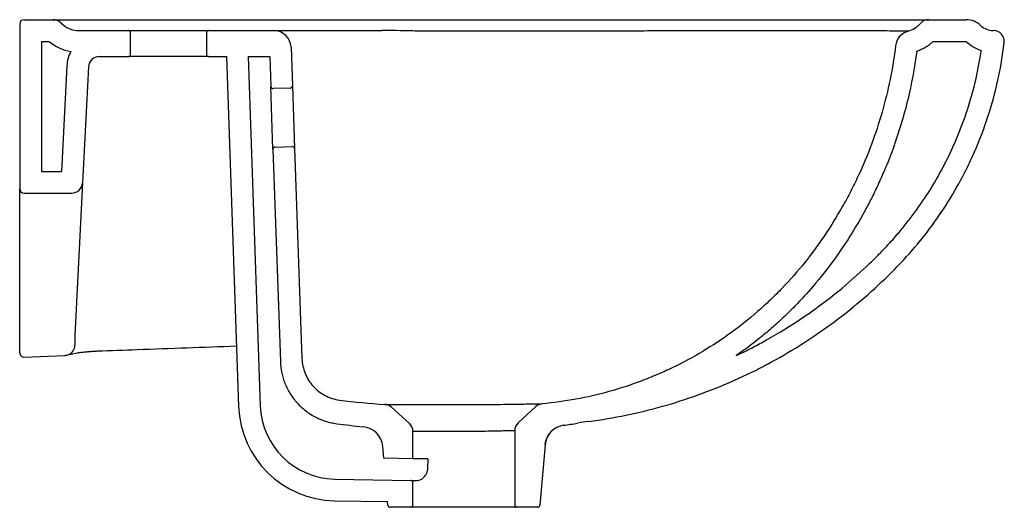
# Model space of a CAD drawing. Header units: millimetres. Extents: x 3578.189 to 3578.644, y 2217.447 to 2217.672.
import ezdxf

# ---------------------------------------------------------------- set-up
doc = ezdxf.new("R2010")
doc.units = ezdxf.units.MM
doc.layers.add('SANINDUSA', color=3, linetype='Continuous')

msp = doc.modelspace()

# ---------------------------------------------------------------- linework, layer by layer
at = {"layer": 'SANINDUSA'}
for p, q in [((3578.189138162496, 2217.670052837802), (3578.189138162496, 2217.594052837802)), ((3578.191138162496, 2217.672052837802), (3578.204556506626, 2217.672052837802)), ((3578.608712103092, 2217.672052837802), (3578.6259157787, 2217.672052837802)), ((3578.216598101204, 2217.667052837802), (3578.239344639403, 2217.667052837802)), ((3578.239344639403, 2217.667052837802), (3578.276344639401, 2217.667052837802)), ((3578.240344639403, 2217.656052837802), (3578.240344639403, 2217.666052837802)), ((3578.2753446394, 2217.666052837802), (3578.2753446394, 2217.656052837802)), ((3578.276344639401, 2217.667052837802), (3578.306412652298, 2217.667052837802)), ((3578.638365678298, 2217.667052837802), (3578.638594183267, 2217.667052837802)), ((3578.199138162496, 2217.662052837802), (3578.199138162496, 2217.602052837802)), ((3578.199138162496, 2217.662052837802), (3578.202633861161, 2217.662052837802)), ((3578.314407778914, 2217.659332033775), (3578.315028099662, 2217.641568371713)), ((3578.610792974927, 2217.662052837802), (3578.6259157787, 2217.662052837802)), ((3578.225889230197, 2217.655052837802), (3578.239344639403, 2217.655052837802)), ((3578.276344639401, 2217.655052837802), (3578.239344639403, 2217.655052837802)), ((3578.276344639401, 2217.655052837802), (3578.284545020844, 2217.655052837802)), ((3578.284545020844, 2217.655052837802), (3578.290185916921, 2217.493518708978)), ((3578.294551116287, 2217.655052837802), (3578.30455721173, 2217.655052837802)), ((3578.294551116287, 2217.655052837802), (3578.300179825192, 2217.493867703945)), ((3578.30455721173, 2217.655052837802), (3578.305040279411, 2217.641219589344)), ((3578.21090876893, 2217.650818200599), (3578.208417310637, 2217.602052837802)), ((3578.220895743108, 2217.650307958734), (3578.218161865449, 2217.596797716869)), ((3578.306052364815, 2217.61223725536), (3578.305040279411, 2217.641219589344)), ((3578.315028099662, 2217.641568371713), (3578.316040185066, 2217.612586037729)), ((3578.314063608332, 2217.640534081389), (3578.306074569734, 2217.640255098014)), ((3578.306052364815, 2217.61223725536), (3578.309471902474, 2217.51431450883)), ((3578.307016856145, 2217.613271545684), (3578.315005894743, 2217.613550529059)), ((3578.316040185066, 2217.612586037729), (3578.319424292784, 2217.515677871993)), ((3578.199138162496, 2217.602052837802), (3578.208417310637, 2217.602052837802)), ((3578.218161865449, 2217.596797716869), (3578.214563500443, 2217.526366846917)), ((3578.189138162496, 2217.519342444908), (3578.189138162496, 2217.594052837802)), ((3578.191138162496, 2217.592052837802), (3578.21316837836, 2217.592052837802)), ((3578.191221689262, 2217.516413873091), (3578.191230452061, 2217.516379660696)), ((3578.191223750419, 2217.516362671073), (3578.21003840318, 2217.517167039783)), ((3578.357632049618, 2217.494539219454), (3578.357787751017, 2217.494540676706)), ((3578.368982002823, 2217.485799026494), (3578.360681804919, 2217.49326523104)), ((3578.427347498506, 2217.493492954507), (3578.419248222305, 2217.48602265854)), ((3578.370638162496, 2217.469466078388), (3578.370638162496, 2217.482081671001)), ((3578.417638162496, 2217.482347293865), (3578.417638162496, 2217.448052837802)), ((3578.440225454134, 2217.484883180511), (3578.440196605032, 2217.484883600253)), ((3578.357156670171, 2217.469701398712), (3578.35667790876, 2217.475173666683)), ((3578.431657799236, 2217.475852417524), (3578.42921802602, 2217.447965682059)), ((3578.370638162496, 2217.469466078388), (3578.357156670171, 2217.469701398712)), ((3578.377513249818, 2217.469346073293), (3578.370638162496, 2217.469466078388)), ((3578.334547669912, 2217.460094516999), (3578.369655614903, 2217.45948170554)), ((3578.369655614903, 2217.45948170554), (3578.372641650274, 2217.459429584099)), ((3578.370638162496, 2217.448052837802), (3578.370638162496, 2217.458481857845)), ((3578.334373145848, 2217.450096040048), (3578.35890938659, 2217.449667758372)), ((3578.359058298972, 2217.447965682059), (3578.35890938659, 2217.449667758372)), ((3578.369638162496, 2217.447052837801), (3578.36005449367, 2217.447052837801)), ((3578.418638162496, 2217.447052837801), (3578.369638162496, 2217.447052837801)), ((3578.428221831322, 2217.447052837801), (3578.418638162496, 2217.447052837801))]:
    msp.add_line(p, q, dxfattribs=at)
for centre, radius, start, end in [((3578.191138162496, 2217.670052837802), 0.00200000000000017, 90, 180), ((3578.204556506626, 2217.667052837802), 0.005, 44.90087215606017, 90), ((3578.216598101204, 2217.679052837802), 0.01199999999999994, 224.9008721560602, 270), ((3578.6259157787, 2217.662052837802), 0.01, 46.2382573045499, 90), ((3578.638365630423, 2217.675052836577), 0.00799999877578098, 226.2324200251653, 269.9993128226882), ((3578.638365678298, 2217.675052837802), 0.008000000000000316, 226.2382573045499, 270), ((3578.306412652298, 2217.659052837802), 0.008000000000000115, 2.000000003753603, 90), ((3578.60133792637, 2217.659052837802), 0.008000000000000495, 105.5242863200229, 172.9720248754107), ((3578.638594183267, 2217.662052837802), 0.005000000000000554, 353.1820597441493, 90), ((3578.216598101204, 2217.679052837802), 0.02199999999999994, 230.5994312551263, 260.0642733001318), ((3578.638365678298, 2217.675052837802), 0.01800000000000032, 226.2382573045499, 252.6228344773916), ((3578.225889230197, 2217.650052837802), 0.015, 150.7472027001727, 177.0752594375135), ((3578.225889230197, 2217.650052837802), 0.005, 90, 177.0752594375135), ((3578.306039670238, 2217.641254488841), 0.001000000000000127, 182.0000000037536, 272.0000000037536), ((3578.314028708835, 2217.641533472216), 0.0009999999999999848, 272.0000000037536, 2.000000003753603), ((3578.307051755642, 2217.612272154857), 0.001000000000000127, 92.00000000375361, 182.0000000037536), ((3578.315040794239, 2217.612551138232), 0.001000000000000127, 2.000000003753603, 92.00000000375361), ((3578.21316837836, 2217.597052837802), 0.005000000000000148, 270, 357.0752594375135), ((3578.191138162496, 2217.594052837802), 0.00200000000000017, 180, 270), ((3578.19113816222, 2217.518350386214), 0.001999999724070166, 179.9999562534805, 272.666324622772), ((3578.209880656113, 2217.521929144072), 0.004773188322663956, 292.3562759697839, 358.3621371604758), ((3578.209824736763, 2217.522151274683), 0.004999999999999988, 272.461853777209, 291.9807064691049), ((3578.335158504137, 2217.49508918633), 0.0450000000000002, 182.0000000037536, 268.9999999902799), ((3578.335158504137, 2217.49508918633), 0.03500000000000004, 182.0000000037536, 268.9999999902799), ((3578.357337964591, 2217.489547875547), 0.005000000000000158, 48.02794542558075, 86.62808778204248), ((3578.430737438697, 2217.489817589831), 0.005000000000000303, 95.26467870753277, 132.6866206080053), ((3578.346715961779, 2217.474302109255), 0.0100000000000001, 4.999999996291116, 84.78792004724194), ((3578.365638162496, 2217.482081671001), 0.005000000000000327, 0, 48.02794542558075), ((3578.422638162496, 2217.482347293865), 0.005000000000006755, 132.6866206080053, 180.0000961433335), ((3578.441619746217, 2217.474980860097), 0.01000000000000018, 98.01481836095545, 175.0000000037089), ((3578.369638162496, 2217.458481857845), 0.001000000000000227, 0, 88.99999999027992), ((3578.36005449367, 2217.448052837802), 0.001000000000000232, 184.9999999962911, 270), ((3578.369638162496, 2217.448052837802), 0.001000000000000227, 270, 0), ((3578.418638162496, 2217.448052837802), 0.001000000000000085, 180, 270), ((3578.428221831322, 2217.448052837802), 0.001000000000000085, 270, 355.0000000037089)]:
    msp.add_arc(centre, radius, start, end, dxfattribs=at)
msp.add_ellipse((3578.394155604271, 2216.946225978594), major_axis=(-0.0004281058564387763, 0.7015882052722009), ratio=0.03491543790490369, start_param=0.729306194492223, end_param=0.7403043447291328, dxfattribs=at)
for points, knots in [([(3578.204565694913, 2217.672052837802), (3578.204586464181, 2217.672052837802), (3578.204638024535, 2217.672052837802), (3578.205519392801, 2217.672052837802), (3578.207257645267, 2217.672052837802), (3578.209787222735, 2217.672052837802), (3578.21286775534, 2217.672052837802), (3578.216357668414, 2217.672052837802), (3578.220084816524, 2217.672052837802), (3578.224074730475, 2217.672052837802), (3578.232218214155, 2217.672052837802), (3578.244395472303, 2217.672052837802), (3578.278332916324, 2217.672052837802), (3578.318468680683, 2217.672052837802), (3578.364783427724, 2217.672052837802), (3578.391812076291, 2217.672052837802), (3578.411142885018, 2217.672052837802), (3578.422769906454, 2217.672052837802), (3578.434399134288, 2217.672052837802), (3578.44600632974, 2217.672052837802), (3578.457566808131, 2217.672052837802), (3578.46650123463, 2217.672052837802), (3578.474935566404, 2217.672052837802), (3578.48289525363, 2217.672052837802), (3578.492687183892, 2217.672052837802), (3578.502148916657, 2217.672052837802), (3578.511201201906, 2217.672052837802), (3578.519735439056, 2217.672052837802), (3578.527733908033, 2217.672052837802), (3578.53524975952, 2217.672052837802), (3578.543341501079, 2217.672052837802), (3578.551869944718, 2217.672052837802), (3578.560568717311, 2217.672052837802), (3578.568454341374, 2217.672052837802), (3578.57546635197, 2217.672052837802), (3578.581222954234, 2217.672052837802), (3578.585789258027, 2217.672052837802), (3578.589457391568, 2217.672052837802), (3578.593891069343, 2217.672052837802), (3578.598755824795, 2217.672052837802), (3578.603257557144, 2217.672052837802), (3578.606208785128, 2217.672052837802), (3578.607910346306, 2217.672052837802), (3578.608622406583, 2217.672052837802), (3578.608687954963, 2217.672052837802), (3578.608712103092, 2217.672052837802)], [0, 0, 0, 0, 0.00517513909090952, 0.01284744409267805, 0.02051892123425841, 0.0281906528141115, 0.03586121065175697, 0.04279660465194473, 0.0497310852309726, 0.05667408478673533, 0.06361583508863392, 0.09070580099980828, 0.1178036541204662, 0.2341399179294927, 0.292308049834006, 0.3504761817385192, 0.3699192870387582, 0.3894206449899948, 0.4089156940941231, 0.4283514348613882, 0.4477156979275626, 0.4670672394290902, 0.4736081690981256, 0.4909867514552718, 0.5084274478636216, 0.5258681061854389, 0.5432466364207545, 0.5605680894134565, 0.5779412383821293, 0.5953426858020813, 0.6127028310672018, 0.6375385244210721, 0.6624591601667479, 0.6874082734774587, 0.7123282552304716, 0.7371633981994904, 0.7575710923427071, 0.7779969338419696, 0.7984212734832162, 0.8392891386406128, 0.8801867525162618, 0.9210544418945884, 0.9516145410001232, 0.9821747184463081, 1, 1, 1, 1]), ([(3578.599196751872, 2217.666760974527), (3578.600313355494, 2217.66707114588), (3578.601358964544, 2217.667532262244), (3578.602823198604, 2217.668445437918), (3578.603293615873, 2217.66878823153), (3578.604172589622, 2217.669531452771), (3578.604584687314, 2217.669933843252), (3578.604968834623, 2217.670367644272)], [0, 0, 0, 0, 0.5000000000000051, 0.5000000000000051, 0.7500000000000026, 0.7500000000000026, 1, 1, 1, 1]), ([(3578.608712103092, 2217.672052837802), (3578.608356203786, 2217.672052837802), (3578.608006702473, 2217.672015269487), (3578.607319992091, 2217.671867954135), (3578.606979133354, 2217.671756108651), (3578.606337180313, 2217.671466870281), (3578.606034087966, 2217.671289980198), (3578.605606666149, 2217.670975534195), (3578.605468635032, 2217.670862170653), (3578.605208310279, 2217.670624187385), (3578.605085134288, 2217.670498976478), (3578.604968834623, 2217.670367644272)], [0, 0, 0, 0, 0.25, 0.25, 0.5, 0.5, 0.75, 0.75, 0.875, 0.875, 1, 1, 1, 1]), ([(3578.240344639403, 2217.666052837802), (3578.240344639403, 2217.666184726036), (3578.240318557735, 2217.666314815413), (3578.240218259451, 2217.666556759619), (3578.240143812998, 2217.666667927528), (3578.239959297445, 2217.66685234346), (3578.239847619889, 2217.666926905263), (3578.239606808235, 2217.667026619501), (3578.239475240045, 2217.667052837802), (3578.239344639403, 2217.667052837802)], [0, 0, 0, 0, 0.25, 0.25, 0.5, 0.5, 0.75, 0.75, 1, 1, 1, 1]), ([(3578.276344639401, 2217.667052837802), (3578.276214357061, 2217.667052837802), (3578.276083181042, 2217.667026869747), (3578.275841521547, 2217.666926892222), (3578.27573107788, 2217.666853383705), (3578.275544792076, 2217.666667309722), (3578.275471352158, 2217.666557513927), (3578.27537049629, 2217.666314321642), (3578.2753446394, 2217.666183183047), (3578.2753446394, 2217.666052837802)], [0, 0, 0, 0, 0.25, 0.25, 0.5, 0.5, 0.75, 0.75, 1, 1, 1, 1]), ([(3578.306412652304, 2217.667052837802), (3578.306412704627, 2217.667052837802), (3578.306713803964, 2217.667052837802), (3578.307880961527, 2217.667052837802), (3578.308747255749, 2217.667052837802), (3578.310474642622, 2217.667052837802), (3578.311122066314, 2217.667052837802), (3578.312204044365, 2217.667052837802), (3578.312583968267, 2217.667052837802), (3578.313374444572, 2217.667052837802), (3578.3137855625, 2217.667052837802), (3578.315919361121, 2217.667052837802), (3578.317875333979, 2217.667052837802), (3578.321176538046, 2217.667052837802), (3578.322338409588, 2217.667052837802), (3578.324175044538, 2217.667052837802), (3578.324802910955, 2217.667052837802), (3578.326090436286, 2217.667052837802), (3578.326750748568, 2217.667052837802), (3578.330104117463, 2217.667052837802), (3578.332972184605, 2217.667052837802), (3578.339067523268, 2217.667052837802), (3578.342294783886, 2217.667052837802), (3578.346561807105, 2217.667052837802), (3578.347427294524, 2217.667052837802), (3578.349166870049, 2217.667052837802), (3578.350042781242, 2217.667052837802), (3578.352688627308, 2217.667052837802), (3578.354476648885, 2217.667052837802), (3578.356288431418, 2217.667052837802)], [0, 0, 0, 0, 0.1249999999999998, 0.1249999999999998, 0.2499999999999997, 0.2499999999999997, 0.3124999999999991, 0.3124999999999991, 0.3437499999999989, 0.3437499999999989, 0.3749999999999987, 0.3749999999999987, 0.4999999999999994, 0.4999999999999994, 0.5624999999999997, 0.5624999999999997, 0.5937499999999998, 0.5937499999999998, 0.6249999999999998, 0.6249999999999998, 0.75, 0.75, 0.8750000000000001, 0.8750000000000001, 0.9062500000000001, 0.9062500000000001, 0.9375000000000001, 0.9375000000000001, 1, 1, 1, 1]), ([(3578.383594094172, 2217.666700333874), (3578.381301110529, 2217.666701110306), (3578.379010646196, 2217.666719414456), (3578.374434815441, 2217.666781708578), (3578.372149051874, 2217.666825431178), (3578.365302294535, 2217.66696077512), (3578.360773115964, 2217.667052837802), (3578.356288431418, 2217.667052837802)], [0, 0, 0, 0, 0.2500000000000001, 0.2500000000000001, 0.4999999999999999, 0.4999999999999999, 1, 1, 1, 1]), ([(3578.599196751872, 2217.666760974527), (3578.599198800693, 2217.66676154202), (3578.598264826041, 2217.666776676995), (3578.595964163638, 2217.666797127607), (3578.595447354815, 2217.666801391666), (3578.594300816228, 2217.666810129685), (3578.59367052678, 2217.666814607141), (3578.591615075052, 2217.666828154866), (3578.590026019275, 2217.666837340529), (3578.586415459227, 2217.666855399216), (3578.584396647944, 2217.666863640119), (3578.581593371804, 2217.666875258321), (3578.581021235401, 2217.666877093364), (3578.579870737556, 2217.666876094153), (3578.579285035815, 2217.666874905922), (3578.578070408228, 2217.666875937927), (3578.577444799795, 2217.666877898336), (3578.576147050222, 2217.666885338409), (3578.575475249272, 2217.666890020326), (3578.574071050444, 2217.66689650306), (3578.573335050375, 2217.666897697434), (3578.571816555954, 2217.666900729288), (3578.571032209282, 2217.666902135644), (3578.568604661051, 2217.666906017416), (3578.566886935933, 2217.666908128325), (3578.561439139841, 2217.666913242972), (3578.557415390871, 2217.666915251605), (3578.550781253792, 2217.666916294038), (3578.548470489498, 2217.666916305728), (3578.544853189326, 2217.666915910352), (3578.543622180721, 2217.666915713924), (3578.541108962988, 2217.666915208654), (3578.539827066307, 2217.666914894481), (3578.535926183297, 2217.666913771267), (3578.533245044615, 2217.666912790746), (3578.529103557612, 2217.666910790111), (3578.527703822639, 2217.666910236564), (3578.524861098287, 2217.666907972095), (3578.52341448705, 2217.666906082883), (3578.520442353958, 2217.666904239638), (3578.518920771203, 2217.666903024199), (3578.515799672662, 2217.666899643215), (3578.514201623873, 2217.666897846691), (3578.511748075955, 2217.666894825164), (3578.510920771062, 2217.666893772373), (3578.509246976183, 2217.666891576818), (3578.508400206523, 2217.666890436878), (3578.505846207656, 2217.666886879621), (3578.504120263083, 2217.666884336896), (3578.498874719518, 2217.666876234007), (3578.495287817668, 2217.6668701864), (3578.487936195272, 2217.666856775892), (3578.484170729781, 2217.666849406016), (3578.478384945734, 2217.666837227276), (3578.476431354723, 2217.666832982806), (3578.472486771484, 2217.666824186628), (3578.470508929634, 2217.666819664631), (3578.464559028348, 2217.6668057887), (3578.460570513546, 2217.666796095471), (3578.455557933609, 2217.666783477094), (3578.454553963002, 2217.666781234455), (3578.453046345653, 2217.666776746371), (3578.452543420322, 2217.666775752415), (3578.451535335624, 2217.666777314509), (3578.451030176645, 2217.666780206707), (3578.448504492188, 2217.666791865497), (3578.446481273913, 2217.666792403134), (3578.443441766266, 2217.666782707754), (3578.442427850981, 2217.666777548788), (3578.440905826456, 2217.666766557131), (3578.440398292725, 2217.666762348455), (3578.439382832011, 2217.666752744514), (3578.438874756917, 2217.666746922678), (3578.437858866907, 2217.66673588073), (3578.437351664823, 2217.66673175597), (3578.436337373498, 2217.66672788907), (3578.435830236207, 2217.666727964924), (3578.434308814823, 2217.666725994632), (3578.433294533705, 2217.666724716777), (3578.416051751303, 2217.666703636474), (3578.399823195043, 2217.666694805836), (3578.38359457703, 2217.666700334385)], [0, 0, 0, 0, 0.1250000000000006, 0.1250000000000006, 0.1562500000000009, 0.1562500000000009, 0.187500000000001, 0.187500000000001, 0.2500000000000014, 0.2500000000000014, 0.3125000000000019, 0.3125000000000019, 0.3281250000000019, 0.3281250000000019, 0.3437500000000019, 0.3437500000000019, 0.3593750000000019, 0.3593750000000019, 0.3750000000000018, 0.3750000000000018, 0.3906250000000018, 0.3906250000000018, 0.4062500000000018, 0.4062500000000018, 0.4375000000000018, 0.4375000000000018, 0.5000000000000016, 0.5000000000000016, 0.5312500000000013, 0.5312500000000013, 0.5468750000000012, 0.5468750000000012, 0.5625000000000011, 0.5625000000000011, 0.5937500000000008, 0.5937500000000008, 0.6093750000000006, 0.6093750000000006, 0.6250000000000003, 0.6250000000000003, 0.6406250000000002, 0.6406250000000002, 0.6562500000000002, 0.6562500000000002, 0.6640625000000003, 0.6640625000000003, 0.6718750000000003, 0.6718750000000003, 0.6875000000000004, 0.6875000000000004, 0.7187500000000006, 0.7187500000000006, 0.7500000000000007, 0.7500000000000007, 0.7656250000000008, 0.7656250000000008, 0.7812500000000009, 0.7812500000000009, 0.8125000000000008, 0.8125000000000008, 0.8203125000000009, 0.8203125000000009, 0.8242187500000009, 0.8242187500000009, 0.8281250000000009, 0.8281250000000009, 0.8437500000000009, 0.8437500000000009, 0.8515625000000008, 0.8515625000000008, 0.8554687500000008, 0.8554687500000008, 0.8593750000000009, 0.8593750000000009, 0.8632812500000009, 0.8632812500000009, 0.8671875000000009, 0.8671875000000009, 0.8750000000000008, 0.8750000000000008, 1, 1, 1, 1]), ([(3578.593398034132, 2217.660031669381), (3578.592753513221, 2217.654803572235), (3578.591907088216, 2217.649632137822), (3578.589821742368, 2217.639399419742), (3578.588582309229, 2217.634338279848), (3578.585710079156, 2217.624326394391), (3578.584078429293, 2217.619375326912), (3578.580422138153, 2217.60958348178), (3578.578397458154, 2217.604742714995), (3578.575610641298, 2217.598763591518), (3578.57504053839, 2217.597571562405), (3578.57388002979, 2217.595205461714), (3578.573288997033, 2217.594030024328), (3578.571483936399, 2217.590526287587), (3578.570237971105, 2217.58822054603), (3578.566374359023, 2217.581392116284), (3578.563631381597, 2217.576957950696), (3578.554903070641, 2217.564008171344), (3578.548420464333, 2217.555843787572), (3578.540230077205, 2217.547292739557), (3578.539307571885, 2217.546351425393), (3578.537437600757, 2217.544486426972), (3578.536489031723, 2217.543561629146), (3578.533620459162, 2217.540827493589), (3578.531674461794, 2217.53905501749), (3578.525738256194, 2217.533884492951), (3578.521648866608, 2217.530634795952), (3578.513210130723, 2217.524524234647), (3578.50886241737, 2217.521660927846), (3578.49991345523, 2217.516313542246), (3578.495312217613, 2217.513829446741), (3578.488213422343, 2217.510397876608), (3578.48581239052, 2217.509302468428), (3578.480949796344, 2217.507216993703), (3578.478504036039, 2217.506233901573), (3578.471124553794, 2217.503458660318), (3578.466148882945, 2217.501839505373), (3578.451058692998, 2217.497654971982), (3578.440780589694, 2217.495764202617), (3578.430278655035, 2217.494796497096)], [0, 0, 0, 0, 0.06249999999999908, 0.06249999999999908, 0.1249999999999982, 0.1249999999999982, 0.1874999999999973, 0.1874999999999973, 0.2499999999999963, 0.2499999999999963, 0.2656249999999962, 0.2656249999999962, 0.2812499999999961, 0.2812499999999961, 0.3124999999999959, 0.3124999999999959, 0.3749999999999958, 0.3749999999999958, 0.4999999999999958, 0.4999999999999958, 0.5156249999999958, 0.5156249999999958, 0.5312499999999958, 0.5312499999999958, 0.562499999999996, 0.562499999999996, 0.6249999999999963, 0.6249999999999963, 0.6874999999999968, 0.6874999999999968, 0.7499999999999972, 0.7499999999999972, 0.7812499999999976, 0.7812499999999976, 0.8124999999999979, 0.8124999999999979, 0.8749999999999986, 0.8749999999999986, 1, 1, 1, 1]), ([(3578.451814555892, 2217.486695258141), (3578.457582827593, 2217.48745294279), (3578.463296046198, 2217.488414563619), (3578.474615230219, 2217.490735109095), (3578.480221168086, 2217.492094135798), (3578.491325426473, 2217.49521084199), (3578.49682388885, 2217.496967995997), (3578.507713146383, 2217.500881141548), (3578.513103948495, 2217.503037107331), (3578.521106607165, 2217.506580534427), (3578.523761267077, 2217.50781384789), (3578.529038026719, 2217.510383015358), (3578.531644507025, 2217.511711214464), (3578.539370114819, 2217.515824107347), (3578.544395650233, 2217.518736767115), (3578.554200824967, 2217.524898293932), (3578.558980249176, 2217.528147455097), (3578.568296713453, 2217.534977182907), (3578.572833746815, 2217.53855775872), (3578.58166398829, 2217.546052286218), (3578.585957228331, 2217.549966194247), (3578.592202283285, 2217.556103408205), (3578.594253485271, 2217.558193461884), (3578.598276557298, 2217.562471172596), (3578.600235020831, 2217.564645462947), (3578.605930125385, 2217.571288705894), (3578.609480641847, 2217.575881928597), (3578.616107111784, 2217.58538522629), (3578.619184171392, 2217.590294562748), (3578.623444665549, 2217.597895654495), (3578.624805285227, 2217.600469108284), (3578.626756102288, 2217.604389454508), (3578.627391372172, 2217.605706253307), (3578.628631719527, 2217.608360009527), (3578.629237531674, 2217.609698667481), (3578.632180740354, 2217.616420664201), (3578.634255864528, 2217.621873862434), (3578.637857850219, 2217.632928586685), (3578.63938221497, 2217.638530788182), (3578.641883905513, 2217.649883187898), (3578.642862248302, 2217.655633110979), (3578.643558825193, 2217.661459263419)], [0, 0, 0, 0, 0.06250000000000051, 0.06250000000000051, 0.125000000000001, 0.125000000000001, 0.1875000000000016, 0.1875000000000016, 0.2500000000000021, 0.2500000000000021, 0.2812500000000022, 0.2812500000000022, 0.3125000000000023, 0.3125000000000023, 0.3750000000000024, 0.3750000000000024, 0.4375000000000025, 0.4375000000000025, 0.5000000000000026, 0.5000000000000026, 0.5625000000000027, 0.5625000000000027, 0.5937500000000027, 0.5937500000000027, 0.6250000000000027, 0.6250000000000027, 0.6875000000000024, 0.6875000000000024, 0.7500000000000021, 0.7500000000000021, 0.781250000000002, 0.781250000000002, 0.7968750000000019, 0.7968750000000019, 0.8125000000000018, 0.8125000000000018, 0.8750000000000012, 0.8750000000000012, 0.9375000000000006, 0.9375000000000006, 1, 1, 1, 1]), ([(3578.603166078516, 2217.657527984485), (3578.603764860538, 2217.657734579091), (3578.604354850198, 2217.657966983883), (3578.605461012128, 2217.658459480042), (3578.605979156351, 2217.658715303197), (3578.60680440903, 2217.659163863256), (3578.607118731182, 2217.659344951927), (3578.607765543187, 2217.659738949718), (3578.608104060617, 2217.659957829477), (3578.60876311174, 2217.660410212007), (3578.609086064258, 2217.660645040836), (3578.609779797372, 2217.661178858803), (3578.610148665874, 2217.661482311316), (3578.610601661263, 2217.66188024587), (3578.610697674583, 2217.661966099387), (3578.610792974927, 2217.662052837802)], [0.1071650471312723, 0.1071650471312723, 0.1071650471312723, 0.1071650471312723, 0.2574924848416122, 0.2574924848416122, 0.3948064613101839, 0.3948064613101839, 0.4813603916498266, 0.4813603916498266, 0.5758942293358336, 0.5758942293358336, 0.6704280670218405, 0.6704280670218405, 0.7829091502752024, 0.7829091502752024, 0.8134390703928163, 0.8134390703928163, 0.8134390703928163, 0.8134390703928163]), ([(3578.239344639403, 2217.655052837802), (3578.239474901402, 2217.655052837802), (3578.239606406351, 2217.655078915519), (3578.239847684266, 2217.655178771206), (3578.239958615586, 2217.655252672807), (3578.240237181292, 2217.655531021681), (3578.240344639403, 2217.655790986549), (3578.240344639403, 2217.656052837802)], [0, 0, 0, 0, 0.2500000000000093, 0.2500000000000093, 0.5000000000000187, 0.5000000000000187, 1, 1, 1, 1]), ([(3578.2753446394, 2217.656052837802), (3578.2753446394, 2217.655922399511), (3578.275370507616, 2217.655791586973), (3578.27547076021, 2217.655549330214), (3578.275546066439, 2217.655437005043), (3578.275730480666, 2217.655252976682), (3578.275842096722, 2217.655178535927), (3578.276082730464, 2217.655079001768), (3578.276214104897, 2217.655052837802), (3578.276344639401, 2217.655052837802)], [0, 0, 0, 0, 0.25, 0.25, 0.5, 0.5, 0.75, 0.75, 1, 1, 1, 1]), ([(3578.519854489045, 2217.517047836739), (3578.520332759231, 2217.517274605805), (3578.520810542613, 2217.517503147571), (3578.523428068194, 2217.518766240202), (3578.525551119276, 2217.519831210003), (3578.529750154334, 2217.52201807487), (3578.531828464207, 2217.52314104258), (3578.539609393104, 2217.52749865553), (3578.545167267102, 2217.530928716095), (3578.556839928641, 2217.538828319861), (3578.562899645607, 2217.543375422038), (3578.572530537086, 2217.551363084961), (3578.576227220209, 2217.554629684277), (3578.581478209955, 2217.559585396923), (3578.583112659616, 2217.561175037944), (3578.586066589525, 2217.564136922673), (3578.587391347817, 2217.565499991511), (3578.590528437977, 2217.568821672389), (3578.592309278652, 2217.570786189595), (3578.595351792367, 2217.574302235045), (3578.59663612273, 2217.575842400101), (3578.599147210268, 2217.578968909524), (3578.60037218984, 2217.580552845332), (3578.603957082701, 2217.585366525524), (3578.606228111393, 2217.588659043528), (3578.610531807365, 2217.595402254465), (3578.612565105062, 2217.598854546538), (3578.616390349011, 2217.605918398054), (3578.618183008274, 2217.609532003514), (3578.620781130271, 2217.615280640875), (3578.621667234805, 2217.617350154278), (3578.623350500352, 2217.621506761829), (3578.624148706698, 2217.623596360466), (3578.626414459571, 2217.629899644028), (3578.627752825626, 2217.634145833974), (3578.630086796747, 2217.642732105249), (3578.631083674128, 2217.647074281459), (3578.632310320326, 2217.653588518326), (3578.632670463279, 2217.655725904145), (3578.632989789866, 2217.657874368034)], [0.2723388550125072, 0.2723388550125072, 0.2723388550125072, 0.2723388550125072, 0.278228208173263, 0.278228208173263, 0.3046365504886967, 0.3046365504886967, 0.3310448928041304, 0.3310448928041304, 0.4045454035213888, 0.4045454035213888, 0.4900236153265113, 0.4900236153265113, 0.5454665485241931, 0.5454665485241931, 0.5709611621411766, 0.5709611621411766, 0.592202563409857, 0.592202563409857, 0.622047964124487, 0.622047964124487, 0.6449165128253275, 0.6449165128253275, 0.6677850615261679, 0.6677850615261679, 0.7135221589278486, 0.7135221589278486, 0.7592592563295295, 0.7592592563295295, 0.8049963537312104, 0.8049963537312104, 0.8303726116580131, 0.8303726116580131, 0.8557488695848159, 0.8557488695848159, 0.9065013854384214, 0.9065013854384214, 0.9572539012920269, 0.9572539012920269, 0.9818552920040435, 0.9818552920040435, 0.9818552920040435, 0.9818552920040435]), ([(3578.603166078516, 2217.657527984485), (3578.602086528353, 2217.649449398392), (3578.600736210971, 2217.642240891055), (3578.597141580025, 2217.62736342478), (3578.594823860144, 2217.619717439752), (3578.590898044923, 2217.609003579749), (3578.589648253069, 2217.605831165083), (3578.587374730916, 2217.600451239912), (3578.586391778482, 2217.598232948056), (3578.584473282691, 2217.59410022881), (3578.583548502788, 2217.592185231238), (3578.581649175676, 2217.588399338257), (3578.580673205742, 2217.586525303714), (3578.577667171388, 2217.580958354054), (3578.575559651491, 2217.577321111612), (3578.570677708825, 2217.569447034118), (3578.56785963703, 2217.565245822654), (3578.56189993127, 2217.55703985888), (3578.558757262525, 2217.553038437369), (3578.552719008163, 2217.545967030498), (3578.549880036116, 2217.542858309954), (3578.545173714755, 2217.538055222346), (3578.543383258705, 2217.536301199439), (3578.539749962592, 2217.532882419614), (3578.537905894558, 2217.53121612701), (3578.534160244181, 2217.52796445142), (3578.532259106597, 2217.526379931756), (3578.526923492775, 2217.522111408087), (3578.523430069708, 2217.519515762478), (3578.519854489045, 2217.517047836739)], [0.007770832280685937, 0.007770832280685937, 0.007770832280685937, 0.007770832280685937, 0.09128631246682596, 0.09128631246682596, 0.1825726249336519, 0.1825726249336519, 0.2213504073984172, 0.2213504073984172, 0.2487918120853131, 0.2487918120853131, 0.2727427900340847, 0.2727427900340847, 0.2966937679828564, 0.2966937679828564, 0.3445957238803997, 0.3445957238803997, 0.4024668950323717, 0.4024668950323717, 0.4603380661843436, 0.4603380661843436, 0.5077521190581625, 0.5077521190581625, 0.5357001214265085, 0.5357001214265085, 0.5636481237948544, 0.5636481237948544, 0.5915961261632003, 0.5915961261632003, 0.6409509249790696, 0.6409509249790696, 0.6409509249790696, 0.6409509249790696]), ([(3578.189138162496, 2217.518386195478), (3578.189138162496, 2217.51838789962), (3578.189138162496, 2217.518392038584), (3578.189138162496, 2217.518747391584), (3578.189138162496, 2217.519160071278), (3578.189138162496, 2217.519342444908)], [0, 0, 0, 0, 0.2808855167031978, 0.6822050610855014, 1, 1, 1, 1]), ([(3578.211680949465, 2217.517508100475), (3578.211675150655, 2217.517505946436), (3578.211649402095, 2217.517496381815), (3578.211850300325, 2217.517558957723), (3578.212335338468, 2217.51767721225), (3578.213111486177, 2217.517844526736), (3578.214219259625, 2217.518057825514), (3578.215604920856, 2217.518293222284), (3578.217243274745, 2217.518532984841), (3578.219070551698, 2217.518755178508), (3578.221032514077, 2217.518946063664), (3578.223059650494, 2217.519097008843), (3578.224429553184, 2217.519156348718), (3578.225104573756, 2217.519185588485)], [0, 0, 0, 0, 0.01851850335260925, 0.08222803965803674, 0.1521897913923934, 0.2409521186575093, 0.3400815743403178, 0.447106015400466, 0.557384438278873, 0.6690827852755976, 0.7800363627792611, 0.8916127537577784, 1, 1, 1, 1]), ([(3578.225103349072, 2217.519185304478), (3578.231200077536, 2217.519409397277), (3578.252568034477, 2217.520194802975), (3578.273936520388, 2217.520967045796), (3578.289208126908, 2217.521518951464)], [0, 0, 0, 0, 0.2853210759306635, 1, 1, 1, 1]), ([(3578.30947190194, 2217.514314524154), (3578.309533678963, 2217.512545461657), (3578.309749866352, 2217.510808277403), (3578.310296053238, 2217.508248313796), (3578.310515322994, 2217.507402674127), (3578.310900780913, 2217.506145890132), (3578.311038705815, 2217.505728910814), (3578.311333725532, 2217.504898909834), (3578.311491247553, 2217.50448487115), (3578.312321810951, 2217.502439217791), (3578.313120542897, 2217.500883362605), (3578.314512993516, 2217.498666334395), (3578.315009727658, 2217.497946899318), (3578.31580452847, 2217.496897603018), (3578.316077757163, 2217.496552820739), (3578.316641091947, 2217.495873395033), (3578.316931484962, 2217.495538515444), (3578.318411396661, 2217.493906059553), (3578.319694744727, 2217.492719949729), (3578.321764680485, 2217.491115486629), (3578.322478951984, 2217.490609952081), (3578.323957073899, 2217.489658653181), (3578.324724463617, 2217.489211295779), (3578.327061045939, 2217.48798398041), (3578.328672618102, 2217.487310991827), (3578.331169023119, 2217.486514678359), (3578.332014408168, 2217.486284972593), (3578.333732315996, 2217.485898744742), (3578.334605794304, 2217.485742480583), (3578.335483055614, 2217.485625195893)], [0, 0, 0, 0, 0.1249999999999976, 0.1249999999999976, 0.1874999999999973, 0.1874999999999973, 0.2187499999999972, 0.2187499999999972, 0.2499999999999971, 0.2499999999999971, 0.3749999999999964, 0.3749999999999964, 0.4374999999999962, 0.4374999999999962, 0.4687499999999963, 0.4687499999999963, 0.4999999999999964, 0.4999999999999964, 0.6249999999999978, 0.6249999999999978, 0.6874999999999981, 0.6874999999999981, 0.7499999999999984, 0.7499999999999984, 0.8749999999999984, 0.8749999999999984, 0.9374999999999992, 0.9374999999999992, 1, 1, 1, 1]), ([(3578.319424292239, 2217.515677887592), (3578.319505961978, 2217.513339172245), (3578.320002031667, 2217.511016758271), (3578.321322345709, 2217.507766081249), (3578.321857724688, 2217.506721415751), (3578.323101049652, 2217.504743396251), (3578.32380990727, 2217.503808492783), (3578.326165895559, 2217.501209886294), (3578.328039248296, 2217.499758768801), (3578.331144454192, 2217.498127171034), (3578.332221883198, 2217.497676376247), (3578.334450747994, 2217.496965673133), (3578.335588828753, 2217.496709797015), (3578.33674847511, 2217.496553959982)], [0, 0, 0, 0, 0.2500000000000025, 0.2500000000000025, 0.3750000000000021, 0.3750000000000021, 0.5000000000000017, 0.5000000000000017, 0.7500000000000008, 0.7500000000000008, 0.8750000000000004, 0.8750000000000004, 1, 1, 1, 1]), ([(3578.357787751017, 2217.494540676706), (3578.357802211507, 2217.494540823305), (3578.357874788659, 2217.494541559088), (3578.358546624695, 2217.494546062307), (3578.360097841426, 2217.494549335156), (3578.362858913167, 2217.494538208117), (3578.366497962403, 2217.494522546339), (3578.370870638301, 2217.494500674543), (3578.375963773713, 2217.494479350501), (3578.381540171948, 2217.494486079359), (3578.387496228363, 2217.494501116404), (3578.393542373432, 2217.494498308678), (3578.399654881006, 2217.494502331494), (3578.405582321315, 2217.494513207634), (3578.411247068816, 2217.494563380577), (3578.416396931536, 2217.4946353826), (3578.420941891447, 2217.494699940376), (3578.424717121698, 2217.494757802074), (3578.426495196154, 2217.494778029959), (3578.427363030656, 2217.494787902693)], [0, 0, 0, 0, 0.01004772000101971, 0.05042947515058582, 0.1132926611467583, 0.1779408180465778, 0.2400373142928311, 0.3038800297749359, 0.3665973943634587, 0.4312182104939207, 0.4931803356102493, 0.5568541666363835, 0.6186272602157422, 0.6821942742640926, 0.7448009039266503, 0.8093328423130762, 0.87266170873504, 0.9378493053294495, 1, 1, 1, 1]), ([(3578.427363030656, 2217.494787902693), (3578.42806611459, 2217.494792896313), (3578.429246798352, 2217.494801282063), (3578.429990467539, 2217.494798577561), (3578.430078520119, 2217.494797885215), (3578.430098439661, 2217.494797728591)], [0, 0, 0, 0, 0.5325118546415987, 0.8942433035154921, 0.9999999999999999, 0.9999999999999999, 0.9999999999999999, 0.9999999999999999]), ([(3578.417638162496, 2217.482347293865), (3578.417638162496, 2217.48234729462), (3578.417485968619, 2217.482350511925), (3578.417029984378, 2217.482350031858), (3578.416840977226, 2217.482349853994), (3578.416393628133, 2217.482346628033), (3578.416134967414, 2217.482343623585), (3578.415548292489, 2217.482335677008), (3578.415220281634, 2217.482329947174), (3578.41449352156, 2217.482315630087), (3578.414092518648, 2217.482306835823), (3578.412806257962, 2217.48227530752), (3578.411834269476, 2217.482253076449), (3578.410207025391, 2217.48221675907), (3578.409635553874, 2217.482203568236), (3578.408436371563, 2217.482176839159), (3578.40781745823, 2217.482163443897), (3578.405904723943, 2217.48212248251), (3578.4045553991, 2217.482097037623), (3578.402417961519, 2217.482070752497), (3578.401684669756, 2217.482063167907), (3578.400211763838, 2217.482052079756), (3578.399468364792, 2217.482048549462), (3578.397967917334, 2217.482046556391), (3578.397210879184, 2217.482045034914), (3578.396064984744, 2217.482043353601), (3578.395681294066, 2217.482042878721), (3578.394910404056, 2217.482042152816), (3578.394522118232, 2217.482041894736), (3578.392587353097, 2217.482041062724), (3578.391062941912, 2217.482041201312), (3578.388810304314, 2217.482039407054), (3578.388065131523, 2217.482036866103), (3578.386956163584, 2217.482032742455), (3578.386587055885, 2217.482031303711), (3578.385859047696, 2217.482028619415), (3578.385499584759, 2217.482027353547), (3578.383724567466, 2217.482022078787), (3578.382375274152, 2217.482024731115), (3578.380777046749, 2217.482032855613), (3578.380461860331, 2217.482034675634), (3578.379840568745, 2217.482038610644), (3578.379534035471, 2217.482040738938), (3578.378638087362, 2217.482047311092), (3578.378069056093, 2217.482052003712), (3578.376444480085, 2217.48206360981), (3578.375470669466, 2217.482071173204), (3578.374394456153, 2217.482077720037), (3578.374186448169, 2217.482079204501), (3578.373789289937, 2217.48208205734), (3578.373599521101, 2217.482083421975), (3578.373056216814, 2217.482086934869), (3578.372728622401, 2217.482088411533), (3578.372141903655, 2217.482089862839), (3578.371882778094, 2217.482089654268), (3578.371434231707, 2217.482088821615), (3578.371244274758, 2217.482088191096), (3578.370790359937, 2217.482084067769), (3578.370638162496, 2217.482081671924), (3578.370638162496, 2217.482081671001)], [0, 0, 0, 0, 0.06249999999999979, 0.06249999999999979, 0.0937499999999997, 0.0937499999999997, 0.1249999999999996, 0.1249999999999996, 0.1562499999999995, 0.1562499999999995, 0.1874999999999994, 0.1874999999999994, 0.2499999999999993, 0.2499999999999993, 0.2812499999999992, 0.2812499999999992, 0.3124999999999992, 0.3124999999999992, 0.3749999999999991, 0.3749999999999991, 0.4062499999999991, 0.4062499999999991, 0.4374999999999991, 0.4374999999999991, 0.4687499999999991, 0.4687499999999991, 0.4843749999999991, 0.4843749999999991, 0.4999999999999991, 0.4999999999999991, 0.562499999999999, 0.562499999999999, 0.593749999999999, 0.593749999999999, 0.609374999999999, 0.609374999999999, 0.6249999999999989, 0.6249999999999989, 0.6874999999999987, 0.6874999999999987, 0.7031249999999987, 0.7031249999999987, 0.7187499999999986, 0.7187499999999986, 0.7499999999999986, 0.7499999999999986, 0.8124999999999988, 0.8124999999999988, 0.8281249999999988, 0.8281249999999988, 0.8437499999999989, 0.8437499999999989, 0.8749999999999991, 0.8749999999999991, 0.9062499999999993, 0.9062499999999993, 0.9374999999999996, 0.9374999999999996, 1, 1, 1, 1]), ([(3578.431654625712, 2217.475852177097), (3578.431716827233, 2217.476370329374), (3578.431844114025, 2217.477430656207), (3578.432372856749, 2217.478930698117), (3578.433032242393, 2217.480237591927), (3578.433593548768, 2217.480957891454), (3578.433837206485, 2217.481270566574)], [0, 0, 0, 0, 0.2633114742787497, 0.5388304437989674, 0.7998107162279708, 1, 1, 1, 1]), ([(3578.372641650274, 2217.459429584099), (3578.373061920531, 2217.459422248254), (3578.373506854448, 2217.459530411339), (3578.374204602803, 2217.459836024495), (3578.374442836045, 2217.459963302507), (3578.37491305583, 2217.460260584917), (3578.375146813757, 2217.460431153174), (3578.375607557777, 2217.460820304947), (3578.375836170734, 2217.461040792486), (3578.376265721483, 2217.46152706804), (3578.376468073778, 2217.461793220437), (3578.376741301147, 2217.462239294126), (3578.376827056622, 2217.462395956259), (3578.376980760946, 2217.462719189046), (3578.377049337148, 2217.462886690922), (3578.377166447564, 2217.463235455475), (3578.377215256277, 2217.463418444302), (3578.377286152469, 2217.463790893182), (3578.377308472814, 2217.46398016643), (3578.377316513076, 2217.464172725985)], [0, 0, 0, 0, 0.2500000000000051, 0.2500000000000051, 0.3750000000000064, 0.3750000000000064, 0.5000000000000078, 0.5000000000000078, 0.6250000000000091, 0.6250000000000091, 0.7500000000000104, 0.7500000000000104, 0.8125000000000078, 0.8125000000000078, 0.8750000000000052, 0.8750000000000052, 0.9375000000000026, 0.9375000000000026, 1, 1, 1, 1])]:
    msp.add_open_spline(points, degree=3, knots=knots, dxfattribs=at)
for points in [[(3578.214563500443, 2217.526366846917), (3578.214486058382, 2217.524851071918), (3578.214516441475, 2217.52332628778), (3578.214651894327, 2217.521792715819)], [(3578.336748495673, 2217.496553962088), (3578.343681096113, 2217.495622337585), (3578.350642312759, 2217.494951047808), (3578.357632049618, 2217.494539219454)], [(3578.451814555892, 2217.486695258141), (3578.450073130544, 2217.486466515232), (3578.448337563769, 2217.486199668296), (3578.446607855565, 2217.485894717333)], [(3578.335478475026, 2217.485625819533), (3578.33951717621, 2217.485085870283), (3578.343565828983, 2217.48463098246), (3578.347624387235, 2217.484260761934)], [(3578.440225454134, 2217.484883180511), (3578.442361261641, 2217.485183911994), (3578.444488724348, 2217.485521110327), (3578.446607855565, 2217.485894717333)]]:
    msp.add_open_spline(points, degree=3, dxfattribs=at)

doc.saveas('drawing.dxf')
